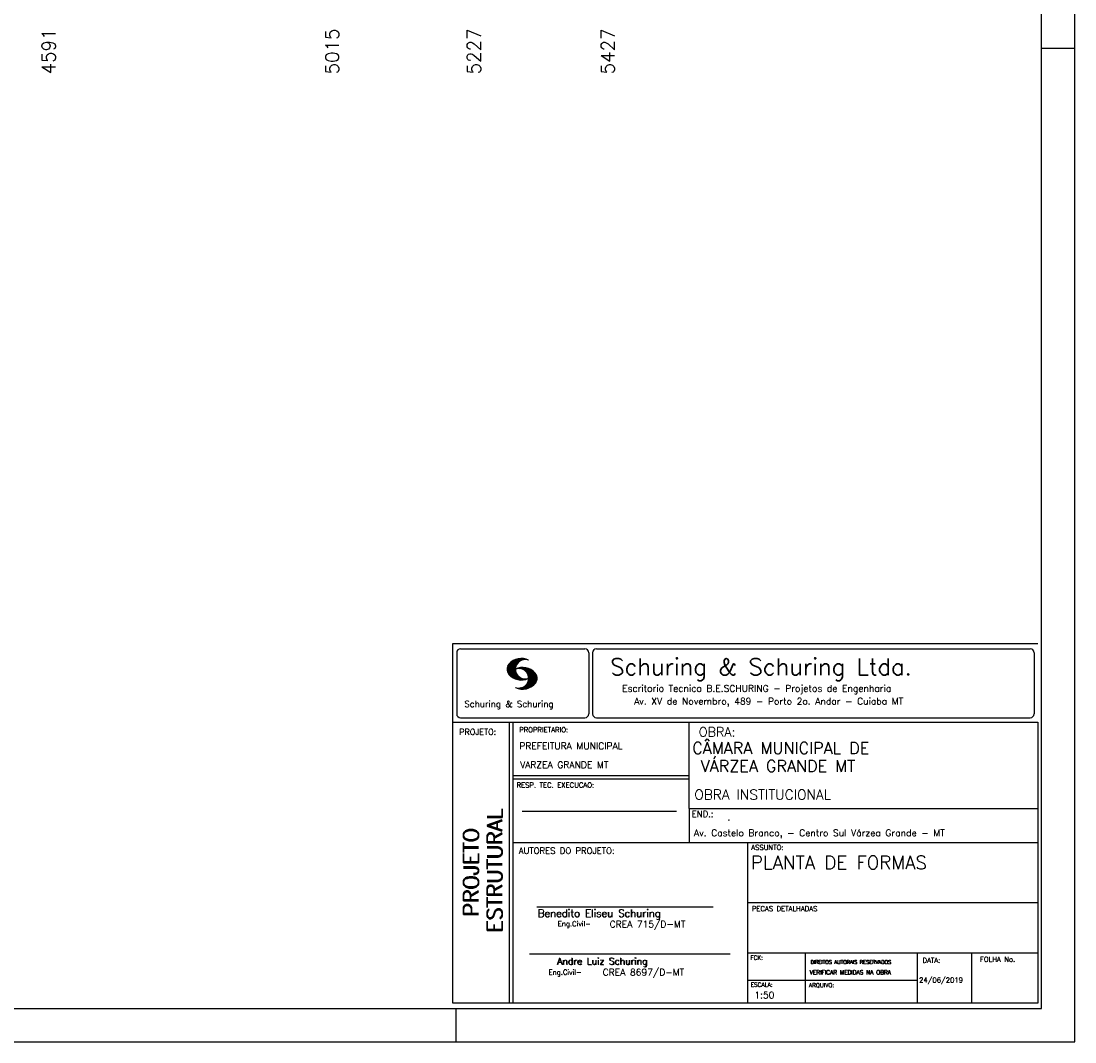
# Model space of a CAD drawing. Extents: x 0 to 119, y 0 to 84.
# Tile 5 of 8: x 87 to 119, y 0 to 31. Entities that reach past the tile are written whole.
import ezdxf

# ---------------------------------------------------------------- set-up
doc = ezdxf.new("R2010")
doc.units = 0
for name, color, linetype in [('1', 1, 'CONTINUOUS'), ('2', 2, 'CONTINUOUS'), ('6', 6, 'CONTINUOUS'), ('8', 8, 'CONTINUOUS')]:
    doc.layers.add(name, color=color, linetype=linetype)
doc.styles.get("Standard").update_dxf_attribs({"font": 'ROMANS.SHX'})

msp = doc.modelspace()

# ---------------------------------------------------------------- linework, layer by layer
at = {"layer": '1', "linetype": 'CONTINUOUS'}
for p, q in [((118.900002, 0), (118.900002, 84.099998)), ((117.900002, 29.700001), (118.900002, 29.700001)), ((100.400002, 0), (100.400002, 1)), ((0, 0), (118.900002, 0))]:
    msp.add_line(p, q, dxfattribs=at)
at = {"layer": '2', "linetype": 'CONTINUOUS'}
for p, q in [((100.295515, 11.911323), (117.795515, 11.911316)), ((100.295515, 1.156181), (100.295515, 11.911323)), ((100.527998, 11.750099), (104.244505, 11.750099)), ((104.590758, 11.750099), (117.563017, 11.750099)), ((100.411497, 11.633598), (100.411497, 9.804489)), ((101.917281, 11.141952), (102.22383, 11.448502)), ((101.917632, 11.128174), (102.241438, 11.451973)), ((101.917677, 11.156486), (102.20352, 11.442329)), ((101.917998, 11.114395), (102.259779, 11.456184)), ((101.919875, 11.172829), (102.183913, 11.436867)), ((101.919981, 11.102241), (102.27664, 11.458908)), ((101.922087, 11.189171), (102.160918, 11.427994)), ((101.922209, 11.09034), (102.291823, 11.459953)), ((101.924452, 11.078438), (102.307845, 11.46183)), ((101.927687, 11.067535), (102.32234, 11.462196)), ((101.927946, 11.209167), (102.134978, 11.416191)), ((101.931425, 11.057129), (102.337523, 11.463234)), ((101.934767, 11.230133), (102.106032, 11.40139)), ((101.935164, 11.046738), (102.35179, 11.463364)), ((101.93907, 11.036514), (102.36476, 11.462196)), ((101.948256, 11.257751), (102.069823, 11.379326)), ((102.304182, 11.387482), (102.378569, 11.461883)), ((102.333571, 11.402733), (102.391249, 11.460411)), ((102.358382, 11.413414), (102.403914, 11.458939)), ((102.377486, 11.418381), (102.416747, 11.457642)), ((102.397978, 11.424744), (102.428572, 11.45533)), ((102.414, 11.426605), (102.440413, 11.453018)), ((102.429991, 11.428467), (102.452513, 11.450989)), ((102.445982, 11.430328), (102.464064, 11.448402)), ((104.361006, 11.633598), (104.361006, 9.804489)), ((104.474257, 11.633598), (104.474257, 9.804489)), ((117.679518, 11.633598), (117.679518, 9.804489)), ((101.944121, 11.02742), (102.216093, 11.2994)), ((101.949156, 11.01831), (102.19763, 11.266792)), ((101.954192, 11.009216), (102.187102, 11.242126)), ((101.959776, 11.000671), (102.179106, 11.220001)), ((101.966292, 10.99305), (102.175169, 11.201927)), ((101.972807, 10.985428), (102.171385, 11.183998)), ((101.979323, 10.977806), (102.169676, 11.168152)), ((101.986067, 10.970413), (102.168623, 11.152962)), ((101.992445, 10.9636), (102.165816, 11.136978)), ((102.000243, 10.956314), (102.168715, 11.124779)), ((102.007338, 10.949264), (102.16963, 11.111565)), ((102.014677, 10.942474), (102.170668, 11.098457)), ((102.022337, 10.935989), (102.173125, 11.086777)), ((102.029997, 10.929504), (102.175597, 11.075104)), ((102.037642, 10.923027), (102.178053, 11.063431)), ((102.045607, 10.916855), (102.18141, 11.05265)), ((102.053847, 10.91095), (102.185164, 11.042259)), ((102.062086, 10.905044), (102.188918, 11.031876)), ((102.227003, 11.1548), (102.241667, 11.169464)), ((102.2442, 11.157844), (102.260832, 11.174484)), ((102.258665, 11.158173), (102.280394, 11.179916)), ((102.273116, 11.158501), (102.297408, 11.182793)), ((102.287581, 11.158829), (102.314986, 11.186226)), ((102.300093, 11.157188), (102.330748, 11.187851)), ((102.312743, 11.155716), (102.347014, 11.189987)), ((102.325499, 11.154335), (102.361708, 11.190544)), ((102.336729, 11.151421), (102.376402, 11.191101)), ((102.347945, 11.148498), (102.391112, 11.191666)), ((102.359846, 11.146255), (102.404494, 11.19091)), ((102.37039, 11.14267), (102.418669, 11.190948)), ((102.379836, 11.13797), (102.4317, 11.189835)), ((102.38983, 11.133835), (102.443968, 11.187973)), ((102.400114, 11.129982), (102.457106, 11.186981)), ((102.409819, 11.125549), (102.469267, 11.185005)), ((102.417921, 11.119514), (102.480742, 11.182327)), ((102.428008, 11.115463), (102.493117, 11.180572)), ((102.435896, 11.109215), (102.504347, 11.177666)), ((102.444624, 11.103813), (102.515211, 11.1744)), ((102.451674, 11.096718), (102.526274, 11.171318)), ((102.460707, 11.091621), (102.537383, 11.168297)), ((102.467619, 11.084389), (102.547743, 11.16452)), ((102.47534, 11.077965), (102.558119, 11.160736)), ((102.481429, 11.069916), (102.568816, 11.157303)), ((102.489516, 11.063873), (102.578825, 11.153183)), ((102.495421, 11.055649), (102.58824, 11.14846)), ((102.502135, 11.04821), (102.59796, 11.144035)), ((102.507262, 11.0392), (102.607741, 11.139687)), ((102.513167, 11.030983), (102.617384, 11.135193)), ((102.51927, 11.022949), (102.625945, 11.129623)), ((102.525008, 11.014534), (102.635512, 11.125038)), ((102.529036, 11.004425), (102.644164, 11.11956)), ((102.533904, 10.995171), (102.652556, 11.113815)), ((102.538832, 10.985954), (102.66107, 11.1082)), ((102.543867, 10.973778), (102.671187, 11.101105)), ((102.54785, 10.962936), (102.68054, 11.095634)), ((102.551711, 10.950905), (102.689299, 11.088493)), ((102.555373, 10.93737), (102.698576, 11.080574)), ((102.558165, 10.92482), (102.707259, 11.073921)), ((102.560744, 10.909828), (102.716429, 11.065521)), ((102.561751, 10.839218), (102.753065, 11.030533)), ((102.561827, 10.895851), (102.724715, 11.058731)), ((102.562804, 10.854416), (102.745284, 11.036903)), ((102.563414, 10.882042), (102.732191, 11.050827)), ((102.563628, 10.868027), (102.739302, 11.043709)), ((102.070311, 10.899147), (102.192717, 11.021538)), ((102.078902, 10.893608), (102.197585, 11.012283)), ((102.087737, 10.88829), (102.202467, 11.003021)), ((102.096571, 10.882988), (102.20735, 10.993759)), ((102.105391, 10.877678), (102.212431, 10.984718)), ((102.114699, 10.872841), (102.218352, 10.976486)), ((102.124144, 10.868149), (102.224257, 10.968269)), ((102.133589, 10.863457), (102.230177, 10.960045)), ((102.14305, 10.85878), (102.236311, 10.952042)), ((102.153151, 10.854744), (102.243208, 10.944801)), ((102.163252, 10.8507), (102.250121, 10.937569)), ((102.173338, 10.846664), (102.257018, 10.930336)), ((102.183714, 10.842895), (102.264098, 10.923286)), ((102.194518, 10.839554), (102.271986, 10.91703)), ((102.205305, 10.836212), (102.279875, 10.910782)), ((102.216109, 10.832878), (102.287764, 10.904541)), ((102.227583, 10.830208), (102.295836, 10.898468)), ((102.239134, 10.827629), (102.304747, 10.893234)), ((102.250685, 10.82505), (102.313643, 10.888)), ((102.262709, 10.822929), (102.322554, 10.882767)), ((102.275114, 10.82119), (102.33177, 10.877846)), ((102.287505, 10.819458), (102.341765, 10.873703)), ((102.300291, 10.8181), (102.351759, 10.86956)), ((102.313643, 10.817322), (102.361739, 10.865425)), ((102.32701, 10.816536), (102.37242, 10.861954)), ((102.340819, 10.816223), (102.383635, 10.859032)), ((102.355269, 10.816536), (102.39485, 10.856117)), ((102.366805, 10.545311), (102.791243, 10.969749)), ((102.369719, 10.816849), (102.406187, 10.853317)), ((102.380644, 10.545013), (102.796461, 10.960846)), ((102.386107, 10.817856), (102.419356, 10.851112)), ((102.394469, 10.544708), (102.800505, 10.950752)), ((102.40367, 10.819702), (102.433134, 10.849167)), ((102.409285, 10.545387), (102.803038, 10.939148)), ((102.420805, 10.822121), (102.446288, 10.847603)), ((102.424315, 10.546272), (102.806334, 10.928291)), ((102.437376, 10.825043), (102.461256, 10.848923)), ((102.439604, 10.547432), (102.809615, 10.917442)), ((102.455779, 10.828987), (102.475645, 10.848862)), ((102.456053, 10.549736), (102.811079, 10.904777)), ((102.472487, 10.55204), (102.812758, 10.892319)), ((102.475615, 10.834076), (102.489973, 10.848442)), ((102.489973, 10.848442), (102.492049, 10.850517)), ((102.49037, 10.555778), (102.814452, 10.87986)), ((102.493636, 10.839477), (102.506071, 10.851921)), ((102.508559, 10.559845), (102.814024, 10.865303)), ((102.512679, 10.846016), (102.520888, 10.854225)), ((102.517867, 10.710525), (102.786604, 10.979256)), ((102.528334, 10.565483), (102.813643, 10.850792)), ((102.528593, 10.852158), (102.535078, 10.858643)), ((102.536238, 10.743019), (102.782286, 10.989075)), ((102.544218, 10.765144), (102.777327, 10.998253)), ((102.548811, 10.571815), (102.813277, 10.836273)), ((102.552443, 10.787491), (102.770598, 11.005653)), ((102.556212, 10.80542), (102.765868, 11.015076)), ((102.560683, 10.824028), (102.759016, 11.022346)), ((102.571913, 10.58078), (102.809004, 10.817871)), ((102.596785, 10.591515), (102.805739, 10.800468)), ((102.62509, 10.605682), (102.797133, 10.777725)), ((102.661635, 10.62809), (102.784529, 10.750984)), ((102.245833, 10.565727), (102.258101, 10.57798)), ((102.256972, 10.562721), (102.271925, 10.577667)), ((102.268111, 10.559723), (102.285735, 10.577354)), ((102.279265, 10.556732), (102.301665, 10.57914)), ((102.291182, 10.554527), (102.317671, 10.581009)), ((102.303114, 10.552322), (102.335097, 10.584297)), ((102.315062, 10.55011), (102.354216, 10.589271)), ((102.32765, 10.548569), (102.375441, 10.596359)), ((102.340468, 10.547256), (102.39958, 10.606369)), ((102.353285, 10.545937), (102.432661, 10.625313)), ((102.740538, 10.692856), (102.753233, 10.705551)), ((100.295515, 9.556175), (117.795515, 9.556175)), ((100.527998, 9.687988), (104.244505, 9.687988)), ((101.995894, 5.956177), (101.995894, 9.556175)), ((102.0959, 5.956177), (102.0959, 9.556175)), ((104.590758, 9.687988), (117.563017, 9.687988)), ((107.364088, 6.97261), (107.364088, 9.556175)), ((117.795515, 9.556175), (117.795515, 1.156181)), ((107.364088, 7.956176), (102.0959, 7.956176)), ((107.364088, 7.856176), (102.0959, 7.856176)), ((107.364088, 6.97261), (117.795515, 6.972618)), ((107.364088, 6.97261), (107.364088, 5.956177)), ((102.365821, 6.895235), (106.984397, 6.895235)), ((101.995894, 1.156181), (101.995894, 5.956177)), ((102.0959, 1.156181), (102.0959, 5.956177)), ((102.0959, 5.956177), (117.795515, 5.956177)), ((109.116469, 4.956177), (109.116469, 5.956177)), ((109.116469, 1.156181), (109.116469, 4.956177)), ((109.116467, 4.161949), (117.795514, 4.161957)), ((102.806929, 4.036638), (108.085364, 4.036638)), ((102.593115, 2.636453), (108.590002, 2.636453)), ((109.116469, 2.661949), (117.795515, 2.661957)), ((110.842299, 1.156181), (110.842299, 2.661957)), ((114.191985, 1.156181), (114.191985, 2.661957)), ((115.816483, 1.156181), (115.816483, 2.661955)), ((109.116469, 1.847916), (114.191985, 1.847923)), ((117.795515, 1.156181), (100.295515, 1.156181))]:
    msp.add_line(p, q, dxfattribs=at)
for centre, radius, start, end in [((100.527998, 11.633598), 0.116502, 90, 180), ((104.244505, 11.633598), 0.116502, 0, 90), ((104.590758, 11.633598), 0.116502, 90, 180), ((117.563017, 11.633598), 0.116502, 0, 90), ((102.343596, 10.971458), 0.491555, 63.393265, 138.909058), ((102.458739, 11.139511), 0.291044, 68.851509, 291.148499), ((102.160658, 11.138451), 0.243989, 140.229431, 231.895096), ((102.387846, 10.700012), 0.491555, 41.090942, 116.606735), ((102.272704, 10.868072), 0.291044, 248.851501, 111.148491), ((102.343596, 11.307571), 0.491555, 218.229782, 296.60672), ((102.387846, 11.036133), 0.491555, 243.393265, 321.770233), ((102.570784, 10.867004), 0.243989, 308.104889, 39.770576), ((100.527998, 9.804489), 0.116502, 180, 270), ((104.244505, 9.804489), 0.116502, 270, 0), ((104.590758, 9.804489), 0.116502, 180, 270), ((117.563017, 9.804489), 0.116502, 270, 0)]:
    msp.add_arc(centre, radius, start, end, dxfattribs=at)
at = {"layer": '8', "linetype": 'CONTINUOUS'}
for p, q in [((117.900002, 1), (117.900002, 83.099998)), ((2.5, 1), (117.900002, 1))]:
    msp.add_line(p, q, dxfattribs=at)

# ---------------------------------------------------------------- texts
at = {"layer": '1', "linetype": 'CONTINUOUS'}
for s, p in [('4591', (88.40939, 28.91836)), ('5015', (96.88939, 28.91836)), ('5227', (101.12939, 28.91836)), ('5427', (105.12939, 28.91836))]:
    msp.add_text(s, height=0.4, rotation=90, dxfattribs=at).set_placement(p)
for s, height, p in [('CÂMARA MUNICIPAL DE', 0.35, (107.453564, 8.60688)), (' VÁRZEA GRANDE MT', 0.35, (107.46844, 8.071358)), ('OBRA INSTITUCIONAL', 0.3, (107.518619, 7.241925)), ('.', 0.2, (108.504207, 6.621987)), ('Av. Castelo Branco, - Centro Sul Várzea Grande - MT', 0.2, (107.508299, 6.146286))]:
    msp.add_text(s, height=height, dxfattribs=at).set_placement(p)
at = {"layer": '2', "linetype": 'CONTINUOUS'}
for s, height, p in [('Schuring & Schuring Ltda.', 0.5, (105.002348, 10.962967)), ('Escritorio Tecnico B.E.SCHURING - Projetos de Engenharia', 0.2, (105.360182, 10.464668)), ('Schuring & Schuring', 0.19, (100.639845, 10.007667)), ('Av. XV de Novembro, 489 - Porto 2o. Andar - Cuiaba MT', 0.2, (105.718703, 10.082069)), ('PROJETO:', 0.175, (100.488661, 9.177772)), ('PROPRIETARIO:', 0.15, (102.280043, 9.253548)), ('OBRA:', 0.278755, (107.651427, 9.124824)), ('PREFEITURA MUNICIPAL', 0.2, (102.286151, 8.744887)), ('VARZEA GRANDE MT', 0.2, (102.307672, 8.183544)), ('RESP. TEC. EXECUCAO:', 0.15, (102.201514, 7.600695)), ('END.:', 0.185837, (107.439276, 6.721602)), ('AUTORES DO PROJETO:', 0.185837, (102.267523, 5.620134)), ('ASSUNTO:', 0.15, (109.220971, 5.737485)), ('Benedito Eliseu Schuring', 0.22, (102.83383, 3.733468)), ('Benedito Eliseu Schuring', 0.22, (102.845305, 3.733468)), ('PECAS DETALHADAS', 0.15, (109.238379, 3.907298)), ('Eng.Civil-', 0.15, (103.432718, 3.455028)), ('CREA 715/D-MT', 0.2, (104.986251, 3.418942)), ('Andre Luiz Schuring', 0.2, (103.412248, 2.314263)), ('Andre Luiz Schuring', 0.2, (103.429805, 2.305382)), ('FCK:', 0.125, (109.196272, 2.455604)), ('FOLHA No.', 0.15, (116.061023, 2.394321)), ('DIREITOS AUTORAIS RESERVADOS', 0.11, (110.990233, 2.332306)), ('DIREITOS AUTORAIS RESERVADOS', 0.11, (110.999205, 2.332306)), ('DATA:', 0.15, (114.343553, 2.363281)), ('Eng.Civil-', 0.15, (103.158282, 2.00943)), ('CREA 8697/D-MT', 0.2, (104.778849, 1.981527)), ('VERIFICAR MEDIDAS NA OBRA', 0.125, (110.966994, 2.018043)), ('VERIFICAR MEDIDAS NA OBRA', 0.125, (110.975966, 2.018043)), ('24/06/2019', 0.15, (114.239854, 1.771956)), ('ESCALA:', 0.125, (109.202544, 1.646919)), ('ARQUIVO:', 0.125, (110.944563, 1.631782)), ('1:50', 0.2, (109.312544, 1.300293))]:
    msp.add_text(s, height=height, dxfattribs=at).set_placement(p)
for s, p in [('ESTRUTURAL', (101.76924, 3.281541)), ('ESTRUTURAL', (101.76924, 3.250688)), ('PROJETO', (101.064604, 3.762306)), ('PROJETO', (101.064604, 3.731453))]:
    msp.add_text(s, height=0.45, rotation=90, dxfattribs=at).set_placement(p)
at = {"layer": '6', "linetype": 'CONTINUOUS'}
msp.add_text('PLANTA DE FORMAS', height=0.4, dxfattribs=at).set_placement((109.210211, 5.160838))

doc.saveas('drawing.dxf')
